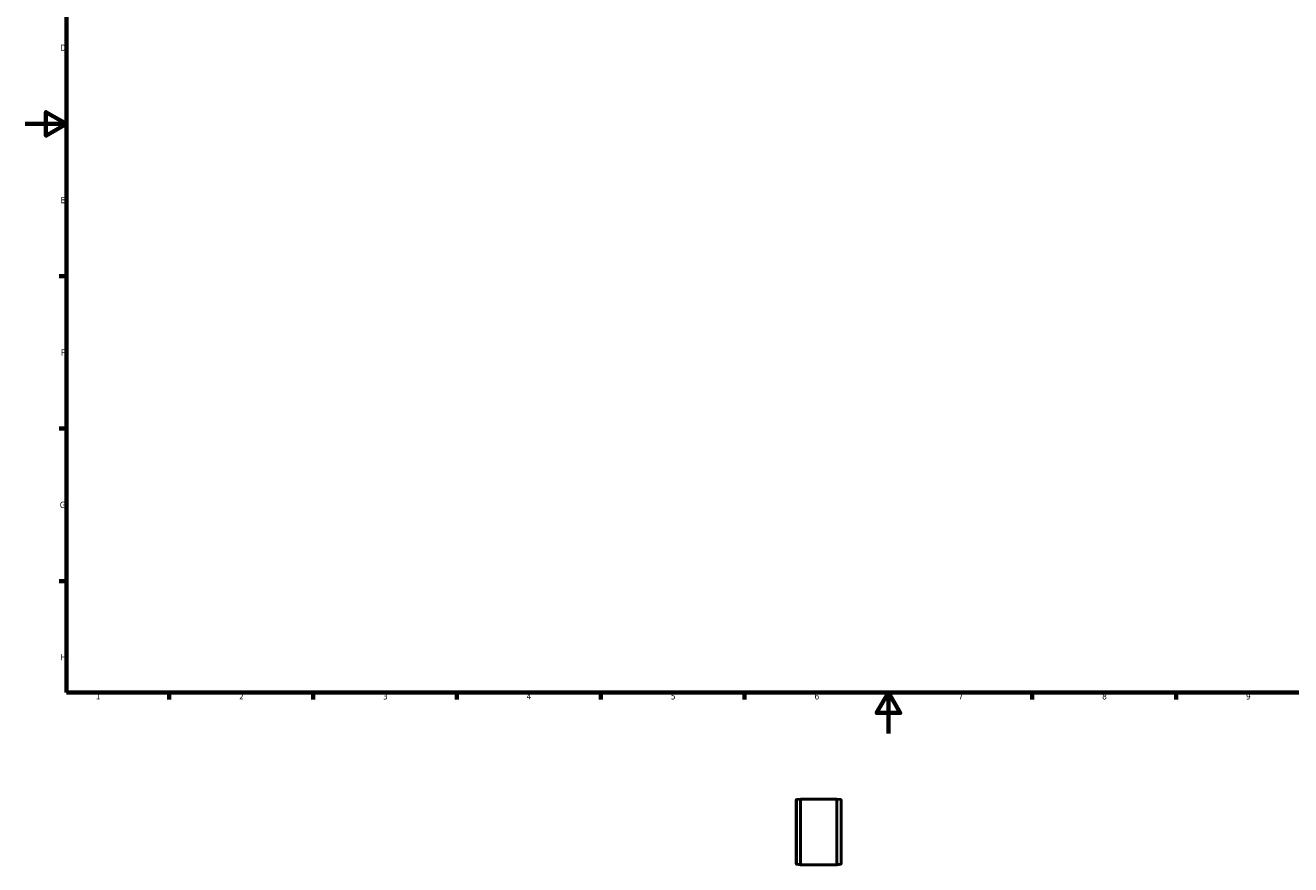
# Model space of a CAD drawing. Header units: millimetres. Extents: x -12 to 1245, y -64 to 857.
# Tile 1 of 7: x 0 to 616, y -64 to 345. Entities that reach past the tile are written whole.
import ezdxf

# ---------------------------------------------------------------- set-up
doc = ezdxf.new("R2010")
doc.units = ezdxf.units.MM
for name, color, linetype, lineweight in [('Border (ANSI)', 7, 'Continuous', 70), ('Visible (ANSI)', 7, 'Continuous', 50), ('Visible Narrow (ANSI)', 7, 'Continuous', 35)]:
    doc.layers.add(name, color=color, linetype=linetype, lineweight=lineweight)
doc.styles.add('Note Text (ANSI)', font='tahoma.ttf')

# ---------------------------------------------------------------- blocks, each defined once
blk = doc.blocks.new('Borders Default Border')
at = {"layer": 'Border (ANSI)'}
for p, q in [((20, 222.75), (16.55, 222.75)), ((20, 148.5), (16.55, 148.5)), ((20, 74.25), (16.55, 74.25)), ((70.08, 20), (70.08, 16.55)), ((140.17, 20), (140.17, 16.55)), ((210.25, 20), (210.25, 16.55)), ((280.33, 20), (280.33, 16.55)), ((350.42, 20), (350.42, 16.55)), ((490.58, 20), (490.58, 16.55)), ((560.67, 20), (560.67, 16.55))]:
    blk.add_line(p, q, dxfattribs=at)
at = {"layer": 'Border (ANSI)', "flags": 128}
for points in [[(20, 20), (20, 574), (821, 574), (821, 20), (20, 20)], [(0, 297), (20, 297), (10, 302.77), (10, 291.23), (20, 297)], [(420.5, 0), (420.5, 20), (414.73, 10), (426.27, 10), (420.5, 20)]]:
    blk.add_lwpolyline(points, dxfattribs=at)
at = {"layer": 'Border (ANSI)', "char_height": 3.05, "attachment_point": 7, "style": 'Note Text (ANSI)'}
for s, insert in [('D', (16.96, 332.6)), ('E', (17.21, 258.35)), ('F', (17.29, 184.1)), ('G', (16.81, 109.79)), ('H', (16.97, 35.6)), ('1', (34.35, 16.55)), ('2', (104.2, 16.55)), ('3', (174.26, 16.49)), ('4', (244.23, 16.55)), ('5', (314.48, 16.49)), ('6', (384.49, 16.49)), ('7', (454.6, 16.55)), ('8', (524.63, 16.48)), ('9', (594.7, 16.49))]:
    blk.add_mtext(s, dxfattribs=dict(at, insert=insert))

msp = doc.modelspace()

# ---------------------------------------------------------------- linework, layer by layer
at = {"layer": 'Visible (ANSI)'}
for p, q in [((375.531, -63.374), (375.531, -32.568)), ((375.805, -32.251), (377.731, -31.971)), ((377.731, -31.971), (395.331, -31.971)), ((377.731, -31.971), (377.731, -63.971)), ((395.331, -63.971), (395.331, -31.971)), ((397.257, -32.251), (395.331, -31.971)), ((397.531, -32.568), (397.531, -63.374)), ((375.805, -63.691), (377.731, -63.971)), ((377.731, -63.971), (395.331, -63.971)), ((397.257, -63.691), (395.331, -63.971))]:
    msp.add_line(p, q, dxfattribs=at)
for centre, start, end in [((375.851, -32.568), 98.275893, 180), ((397.211, -32.568), 0, 81.724107), ((375.851, -63.374), 180, 261.724107), ((397.211, -63.374), 278.275893, 0)]:
    msp.add_arc(centre, 0.32, start, end, dxfattribs=at)
at = {"layer": 'Visible Narrow (ANSI)'}
for p, q in [((375.805, -32.445), (375.805, -63.498)), ((397.257, -63.498), (397.257, -32.445))]:
    msp.add_line(p, q, dxfattribs=at)

# ---------------------------------------------------------------- block references
msp.add_blockref('Borders Default Border', (0, 0))

doc.saveas('drawing.dxf')
